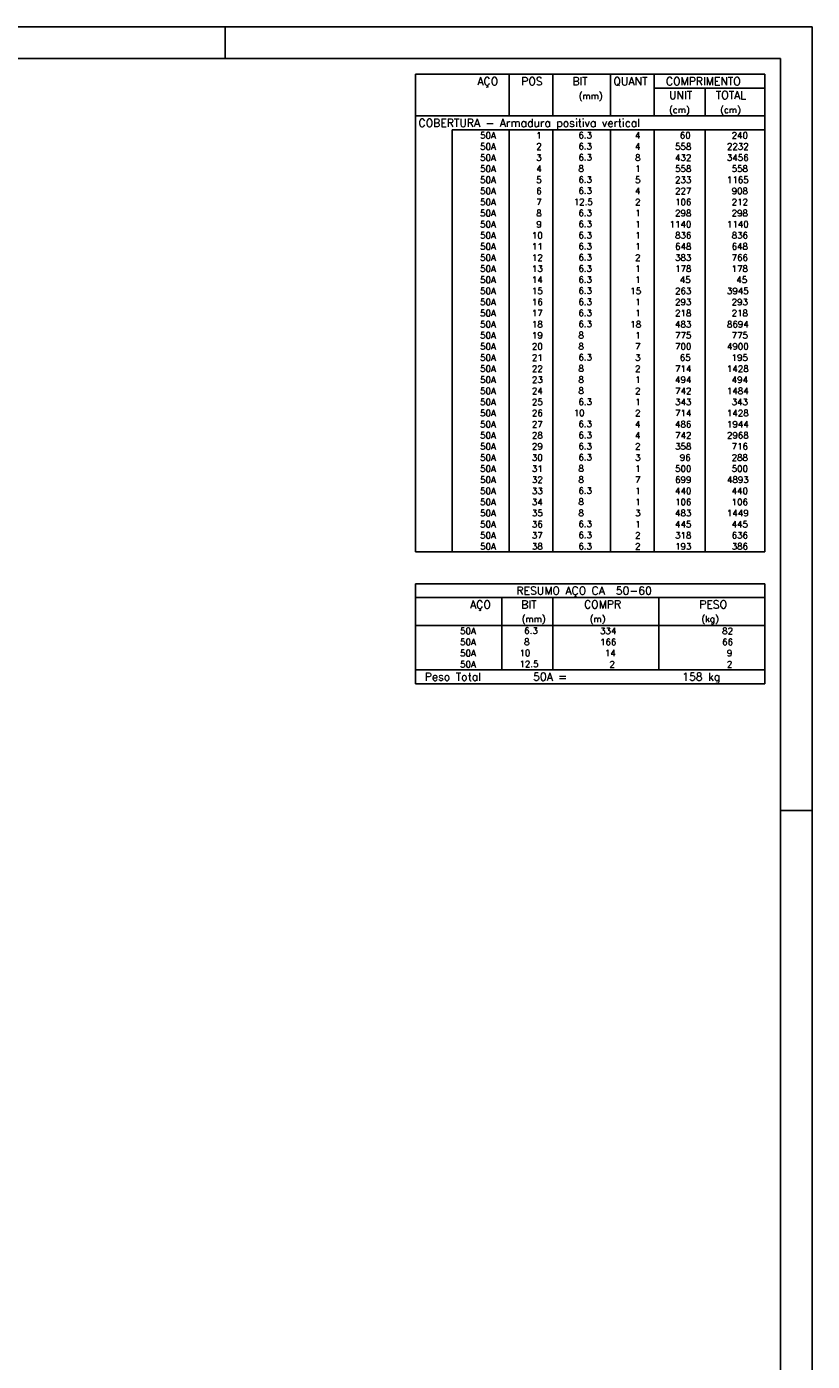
# Model space of a CAD drawing. Extents: x 0 to 119, y 0 to 84.
# Tile 15 of 15: x 94 to 119, y 42 to 84. Entities that reach past the tile are written whole.
import ezdxf

# ---------------------------------------------------------------- set-up
doc = ezdxf.new("R2010")
doc.units = 0
doc.header["$MEASUREMENT"] = 0
for name, color, linetype in [('1', 1, 'CONTINUOUS'), ('2', 2, 'CONTINUOUS'), ('8', 8, 'CONTINUOUS')]:
    doc.layers.add(name, color=color, linetype=linetype)
doc.styles.get("Standard").update_dxf_attribs({"font": 'ROMANS.SHX'})

msp = doc.modelspace()

# ---------------------------------------------------------------- linework, layer by layer
at = {"layer": '1', "linetype": 'Continuous'}
for p, q in [((0, 84.099998), (118.900002, 84.099998)), ((100.400002, 83.099998), (100.400002, 84.099998)), ((118.900002, 0), (118.900002, 84.099998)), ((117.900002, 59.400002), (118.900002, 59.400002))]:
    msp.add_line(p, q, dxfattribs=at)
at = {"layer": '2', "linetype": 'Continuous'}
for p, q in [((106.4, 82.600002), (106.4, 81.287502)), ((106.4, 82.600002), (117.4, 82.600002)), ((109.35, 81.287502), (109.35, 82.600002)), ((110.73, 81.287502), (110.73, 82.600002)), ((112.54, 81.287502), (112.54, 82.600002)), ((113.92, 81.287502), (113.92, 82.600002)), ((117.4, 82.600002), (117.4, 81.287502)), ((113.92, 82.162502), (117.4, 82.162502)), ((115.53, 81.287502), (115.53, 82.162502)), ((106.4, 81.287502), (117.4, 81.287502)), ((106.4, 80.850002), (106.4, 81.287502)), ((106.4, 81.287502), (117.4, 81.287502)), ((117.4, 80.850002), (117.4, 81.287502)), ((106.4, 80.500002), (106.4, 80.850002)), ((117.4, 80.850002), (107.55, 80.850002)), ((107.55, 80.850002), (107.55, 80.500002)), ((109.35, 80.850002), (109.35, 80.500002)), ((110.73, 80.850002), (110.73, 80.500002)), ((112.54, 80.850002), (112.54, 80.500002)), ((113.92, 80.850002), (113.92, 80.500002)), ((115.53, 80.850002), (115.53, 80.500002)), ((117.4, 80.500002), (117.4, 80.850002)), ((106.4, 80.150002), (106.4, 80.500002)), ((107.55, 80.500002), (107.55, 80.150002)), ((109.35, 80.500002), (109.35, 80.150002)), ((110.73, 80.500002), (110.73, 80.150002)), ((112.54, 80.500002), (112.54, 80.150002)), ((113.92, 80.500002), (113.92, 80.150002)), ((115.53, 80.500002), (115.53, 80.150002)), ((117.4, 80.150002), (117.4, 80.500002)), ((106.4, 79.800002), (106.4, 80.150002)), ((107.55, 80.150002), (107.55, 79.800002)), ((109.35, 80.150002), (109.35, 79.800002)), ((110.73, 80.150002), (110.73, 79.800002)), ((112.54, 80.150002), (112.54, 79.800002)), ((113.92, 80.150002), (113.92, 79.800002)), ((115.53, 80.150002), (115.53, 79.800002)), ((117.4, 79.800002), (117.4, 80.150002)), ((106.4, 79.450002), (106.4, 79.800002)), ((107.55, 79.800002), (107.55, 79.450002)), ((109.35, 79.800002), (109.35, 79.450002)), ((110.73, 79.800002), (110.73, 79.450002)), ((112.54, 79.800002), (112.54, 79.450002)), ((113.92, 79.800002), (113.92, 79.450002)), ((115.53, 79.800002), (115.53, 79.450002)), ((117.4, 79.450002), (117.4, 79.800002)), ((106.4, 79.100003), (106.4, 79.450002)), ((106.4, 78.750003), (106.4, 79.100003)), ((107.55, 79.450002), (107.55, 79.100003)), ((107.55, 79.100003), (107.55, 78.750003)), ((109.35, 79.450002), (109.35, 79.100003)), ((109.35, 79.100003), (109.35, 78.750003)), ((110.73, 79.450002), (110.73, 79.100003)), ((110.73, 79.100003), (110.73, 78.750003)), ((112.54, 79.450002), (112.54, 79.100003)), ((112.54, 79.100003), (112.54, 78.750003)), ((113.92, 79.450002), (113.92, 79.100003)), ((113.92, 79.100003), (113.92, 78.750003)), ((115.53, 79.450002), (115.53, 79.100003)), ((115.53, 79.100003), (115.53, 78.750003)), ((117.4, 79.100003), (117.4, 79.450002)), ((117.4, 78.750003), (117.4, 79.100003)), ((106.4, 78.400003), (106.4, 78.750003)), ((107.55, 78.750003), (107.55, 78.400003)), ((109.35, 78.750003), (109.35, 78.400003)), ((110.73, 78.750003), (110.73, 78.400003)), ((112.54, 78.750003), (112.54, 78.400003)), ((113.92, 78.750003), (113.92, 78.400003)), ((115.53, 78.750003), (115.53, 78.400003)), ((117.4, 78.400003), (117.4, 78.750003)), ((106.4, 78.050003), (106.4, 78.400003)), ((107.55, 78.400003), (107.55, 78.050003)), ((109.35, 78.400003), (109.35, 78.050003)), ((110.73, 78.400003), (110.73, 78.050003)), ((112.54, 78.400003), (112.54, 78.050003)), ((113.92, 78.400003), (113.92, 78.050003)), ((115.53, 78.400003), (115.53, 78.050003)), ((117.4, 78.050003), (117.4, 78.400003)), ((106.4, 77.700003), (106.4, 78.050003)), ((107.55, 78.050003), (107.55, 77.700003)), ((109.35, 78.050003), (109.35, 77.700003)), ((110.73, 78.050003), (110.73, 77.700003)), ((112.54, 78.050003), (112.54, 77.700003)), ((113.92, 78.050003), (113.92, 77.700003)), ((115.53, 78.050003), (115.53, 77.700003)), ((117.4, 77.700003), (117.4, 78.050003)), ((106.4, 77.350003), (106.4, 77.700003)), ((107.55, 77.700003), (107.55, 77.350003)), ((109.35, 77.700003), (109.35, 77.350003)), ((110.73, 77.700003), (110.73, 77.350003)), ((112.54, 77.700003), (112.54, 77.350003)), ((113.92, 77.700003), (113.92, 77.350003)), ((115.53, 77.700003), (115.53, 77.350003)), ((117.4, 77.350003), (117.4, 77.700003)), ((106.4, 77.000003), (106.4, 77.350003)), ((106.4, 76.650003), (106.4, 77.000003)), ((107.55, 77.350003), (107.55, 77.000003)), ((107.55, 77.000003), (107.55, 76.650003)), ((109.35, 77.350003), (109.35, 77.000003)), ((109.35, 77.000003), (109.35, 76.650003)), ((110.73, 77.350003), (110.73, 77.000003)), ((110.73, 77.000003), (110.73, 76.650003)), ((112.54, 77.350003), (112.54, 77.000003)), ((112.54, 77.000003), (112.54, 76.650003)), ((113.92, 77.350003), (113.92, 77.000003)), ((113.92, 77.000003), (113.92, 76.650003)), ((115.53, 77.350003), (115.53, 77.000003)), ((115.53, 77.000003), (115.53, 76.650003)), ((117.4, 77.000003), (117.4, 77.350003)), ((117.4, 76.650003), (117.4, 77.000003)), ((106.4, 76.300003), (106.4, 76.650003)), ((107.55, 76.650003), (107.55, 76.300003)), ((109.35, 76.650003), (109.35, 76.300003)), ((110.73, 76.650003), (110.73, 76.300003)), ((112.54, 76.650003), (112.54, 76.300003)), ((113.92, 76.650003), (113.92, 76.300003)), ((115.53, 76.650003), (115.53, 76.300003)), ((117.4, 76.300003), (117.4, 76.650003)), ((106.4, 75.950003), (106.4, 76.300003)), ((107.55, 76.300003), (107.55, 75.950003)), ((109.35, 76.300003), (109.35, 75.950003)), ((110.73, 76.300003), (110.73, 75.950003)), ((112.54, 76.300003), (112.54, 75.950003)), ((113.92, 76.300003), (113.92, 75.950003)), ((115.53, 76.300003), (115.53, 75.950003)), ((117.4, 75.950003), (117.4, 76.300003)), ((106.4, 75.600004), (106.4, 75.950003)), ((107.55, 75.950003), (107.55, 75.600004)), ((109.35, 75.950003), (109.35, 75.600004)), ((110.73, 75.950003), (110.73, 75.600004)), ((112.54, 75.950003), (112.54, 75.600004)), ((113.92, 75.950003), (113.92, 75.600004)), ((115.53, 75.950003), (115.53, 75.600004)), ((117.4, 75.600004), (117.4, 75.950003)), ((106.4, 75.250004), (106.4, 75.600004)), ((107.55, 75.600004), (107.55, 75.250004)), ((109.35, 75.600004), (109.35, 75.250004)), ((110.73, 75.600004), (110.73, 75.250004)), ((112.54, 75.600004), (112.54, 75.250004)), ((113.92, 75.600004), (113.92, 75.250004)), ((115.53, 75.600004), (115.53, 75.250004)), ((117.4, 75.250004), (117.4, 75.600004)), ((106.4, 74.900004), (106.4, 75.250004)), ((106.4, 74.550004), (106.4, 74.900004)), ((107.55, 75.250004), (107.55, 74.900004)), ((107.55, 74.900004), (107.55, 74.550004)), ((109.35, 75.250004), (109.35, 74.900004)), ((109.35, 74.900004), (109.35, 74.550004)), ((110.73, 75.250004), (110.73, 74.900004)), ((110.73, 74.900004), (110.73, 74.550004)), ((112.54, 75.250004), (112.54, 74.900004)), ((112.54, 74.900004), (112.54, 74.550004)), ((113.92, 75.250004), (113.92, 74.900004)), ((113.92, 74.900004), (113.92, 74.550004)), ((115.53, 75.250004), (115.53, 74.900004)), ((115.53, 74.900004), (115.53, 74.550004)), ((117.4, 74.900004), (117.4, 75.250004)), ((117.4, 74.550004), (117.4, 74.900004)), ((106.4, 74.200004), (106.4, 74.550004)), ((107.55, 74.550004), (107.55, 74.200004)), ((109.35, 74.550004), (109.35, 74.200004)), ((110.73, 74.550004), (110.73, 74.200004)), ((112.54, 74.550004), (112.54, 74.200004)), ((113.92, 74.550004), (113.92, 74.200004)), ((115.53, 74.550004), (115.53, 74.200004)), ((117.4, 74.200004), (117.4, 74.550004)), ((106.4, 73.850004), (106.4, 74.200004)), ((107.55, 74.200004), (107.55, 73.850004)), ((109.35, 74.200004), (109.35, 73.850004)), ((110.73, 74.200004), (110.73, 73.850004)), ((112.54, 74.200004), (112.54, 73.850004)), ((113.92, 74.200004), (113.92, 73.850004)), ((115.53, 74.200004), (115.53, 73.850004)), ((117.4, 73.850004), (117.4, 74.200004)), ((106.4, 73.500004), (106.4, 73.850004)), ((107.55, 73.850004), (107.55, 73.500004)), ((109.35, 73.850004), (109.35, 73.500004)), ((110.73, 73.850004), (110.73, 73.500004)), ((112.54, 73.850004), (112.54, 73.500004)), ((113.92, 73.850004), (113.92, 73.500004)), ((115.53, 73.850004), (115.53, 73.500004)), ((117.4, 73.500004), (117.4, 73.850004)), ((106.4, 73.150004), (106.4, 73.500004)), ((107.55, 73.500004), (107.55, 73.150004)), ((109.35, 73.500004), (109.35, 73.150004)), ((110.73, 73.500004), (110.73, 73.150004)), ((112.54, 73.500004), (112.54, 73.150004)), ((113.92, 73.500004), (113.92, 73.150004)), ((115.53, 73.500004), (115.53, 73.150004)), ((117.4, 73.150004), (117.4, 73.500004)), ((106.4, 72.800004), (106.4, 73.150004)), ((106.4, 72.450004), (106.4, 72.800004)), ((107.55, 73.150004), (107.55, 72.800004)), ((107.55, 72.800004), (107.55, 72.450004)), ((109.35, 73.150004), (109.35, 72.800004)), ((109.35, 72.800004), (109.35, 72.450004)), ((110.73, 73.150004), (110.73, 72.800004)), ((110.73, 72.800004), (110.73, 72.450004)), ((112.54, 73.150004), (112.54, 72.800004)), ((112.54, 72.800004), (112.54, 72.450004)), ((113.92, 73.150004), (113.92, 72.800004)), ((113.92, 72.800004), (113.92, 72.450004)), ((115.53, 73.150004), (115.53, 72.800004)), ((115.53, 72.800004), (115.53, 72.450004)), ((117.4, 72.800004), (117.4, 73.150004)), ((117.4, 72.450004), (117.4, 72.800004)), ((106.4, 72.100004), (106.4, 72.450004)), ((107.55, 72.450004), (107.55, 72.100004)), ((109.35, 72.450004), (109.35, 72.100004)), ((110.73, 72.450004), (110.73, 72.100004)), ((112.54, 72.450004), (112.54, 72.100004)), ((113.92, 72.450004), (113.92, 72.100004)), ((115.53, 72.450004), (115.53, 72.100004)), ((117.4, 72.100004), (117.4, 72.450004)), ((106.4, 71.750005), (106.4, 72.100004)), ((107.55, 72.100004), (107.55, 71.750005)), ((109.35, 72.100004), (109.35, 71.750005)), ((110.73, 72.100004), (110.73, 71.750005)), ((112.54, 72.100004), (112.54, 71.750005)), ((113.92, 72.100004), (113.92, 71.750005)), ((115.53, 72.100004), (115.53, 71.750005)), ((117.4, 71.750005), (117.4, 72.100004)), ((106.4, 71.400005), (106.4, 71.750005)), ((107.55, 71.750005), (107.55, 71.400005)), ((109.35, 71.750005), (109.35, 71.400005)), ((110.73, 71.750005), (110.73, 71.400005)), ((112.54, 71.750005), (112.54, 71.400005)), ((113.92, 71.750005), (113.92, 71.400005)), ((115.53, 71.750005), (115.53, 71.400005)), ((117.4, 71.400005), (117.4, 71.750005)), ((106.4, 71.050005), (106.4, 71.400005)), ((107.55, 71.400005), (107.55, 71.050005)), ((109.35, 71.400005), (109.35, 71.050005)), ((110.73, 71.400005), (110.73, 71.050005)), ((112.54, 71.400005), (112.54, 71.050005)), ((113.92, 71.400005), (113.92, 71.050005)), ((115.53, 71.400005), (115.53, 71.050005)), ((117.4, 71.050005), (117.4, 71.400005)), ((106.4, 70.700005), (106.4, 71.050005)), ((106.4, 70.350005), (106.4, 70.700005)), ((107.55, 71.050005), (107.55, 70.700005)), ((107.55, 70.700005), (107.55, 70.350005)), ((109.35, 71.050005), (109.35, 70.700005)), ((109.35, 70.700005), (109.35, 70.350005)), ((110.73, 71.050005), (110.73, 70.700005)), ((110.73, 70.700005), (110.73, 70.350005)), ((112.54, 71.050005), (112.54, 70.700005)), ((112.54, 70.700005), (112.54, 70.350005)), ((113.92, 71.050005), (113.92, 70.700005)), ((113.92, 70.700005), (113.92, 70.350005)), ((115.53, 71.050005), (115.53, 70.700005)), ((115.53, 70.700005), (115.53, 70.350005)), ((117.4, 70.700005), (117.4, 71.050005)), ((117.4, 70.350005), (117.4, 70.700005)), ((106.4, 70.000005), (106.4, 70.350005)), ((107.55, 70.350005), (107.55, 70.000005)), ((109.35, 70.350005), (109.35, 70.000005)), ((110.73, 70.350005), (110.73, 70.000005)), ((112.54, 70.350005), (112.54, 70.000005)), ((113.92, 70.350005), (113.92, 70.000005)), ((115.53, 70.350005), (115.53, 70.000005)), ((117.4, 70.000005), (117.4, 70.350005)), ((106.4, 69.650005), (106.4, 70.000005)), ((107.55, 70.000005), (107.55, 69.650005)), ((109.35, 70.000005), (109.35, 69.650005)), ((110.73, 70.000005), (110.73, 69.650005)), ((112.54, 70.000005), (112.54, 69.650005)), ((113.92, 70.000005), (113.92, 69.650005)), ((115.53, 70.000005), (115.53, 69.650005)), ((117.4, 69.650005), (117.4, 70.000005)), ((106.4, 69.300005), (106.4, 69.650005)), ((107.55, 69.650005), (107.55, 69.300005)), ((109.35, 69.650005), (109.35, 69.300005)), ((110.73, 69.650005), (110.73, 69.300005)), ((112.54, 69.650005), (112.54, 69.300005)), ((113.92, 69.650005), (113.92, 69.300005)), ((115.53, 69.650005), (115.53, 69.300005)), ((117.4, 69.300005), (117.4, 69.650005)), ((106.4, 68.950005), (106.4, 69.300005)), ((107.55, 69.300005), (107.55, 68.950005)), ((109.35, 69.300005), (109.35, 68.950005)), ((110.73, 69.300005), (110.73, 68.950005)), ((112.54, 69.300005), (112.54, 68.950005)), ((113.92, 69.300005), (113.92, 68.950005)), ((115.53, 69.300005), (115.53, 68.950005)), ((117.4, 68.950005), (117.4, 69.300005)), ((106.4, 68.600005), (106.4, 68.950005)), ((106.4, 68.250006), (106.4, 68.600005)), ((107.55, 68.950005), (107.55, 68.600005)), ((107.55, 68.600005), (107.55, 68.250006)), ((109.35, 68.950005), (109.35, 68.600005)), ((109.35, 68.600005), (109.35, 68.250006)), ((110.73, 68.950005), (110.73, 68.600005)), ((110.73, 68.600005), (110.73, 68.250006)), ((112.54, 68.950005), (112.54, 68.600005)), ((112.54, 68.600005), (112.54, 68.250006)), ((113.92, 68.950005), (113.92, 68.600005)), ((113.92, 68.600005), (113.92, 68.250006)), ((115.53, 68.950005), (115.53, 68.600005)), ((115.53, 68.600005), (115.53, 68.250006)), ((117.4, 68.600005), (117.4, 68.950005)), ((117.4, 68.250006), (117.4, 68.600005)), ((106.4, 67.900006), (106.4, 68.250006)), ((107.55, 68.250006), (107.55, 67.900006)), ((109.35, 68.250006), (109.35, 67.900006)), ((110.73, 68.250006), (110.73, 67.900006)), ((112.54, 68.250006), (112.54, 67.900006)), ((113.92, 68.250006), (113.92, 67.900006)), ((115.53, 68.250006), (115.53, 67.900006)), ((117.4, 67.900006), (117.4, 68.250006)), ((106.4, 67.550006), (106.4, 67.900006)), ((107.55, 67.900006), (107.55, 67.550006)), ((109.35, 67.900006), (109.35, 67.550006)), ((110.73, 67.900006), (110.73, 67.550006)), ((112.54, 67.900006), (112.54, 67.550006)), ((113.92, 67.900006), (113.92, 67.550006)), ((115.53, 67.900006), (115.53, 67.550006)), ((117.4, 67.550006), (117.4, 67.900006)), ((106.4, 67.550006), (117.4, 67.550006)), ((106.4, 66.550006), (106.4, 65.237506)), ((106.4, 66.550006), (117.4, 66.550006)), ((117.4, 66.550006), (117.4, 65.237506)), ((106.4, 66.112506), (117.4, 66.112506)), ((109.12, 65.237506), (109.12, 66.112506)), ((110.73, 65.237506), (110.73, 66.112506)), ((114.065, 65.237506), (114.065, 66.112506)), ((106.4, 65.237506), (117.4, 65.237506)), ((106.4, 64.887505), (106.4, 65.237506)), ((109.12, 65.237506), (109.12, 64.887506)), ((110.73, 64.887505), (110.73, 65.237506)), ((114.065, 65.237506), (114.065, 64.887505)), ((117.4, 64.887505), (117.4, 65.237506)), ((106.4, 64.537505), (106.4, 64.887505)), ((109.12, 64.887505), (109.12, 64.537505)), ((110.73, 64.537505), (110.73, 64.887505)), ((114.065, 64.887505), (114.065, 64.537505)), ((117.4, 64.537505), (117.4, 64.887505)), ((106.4, 64.187505), (106.4, 64.537505)), ((109.12, 64.537505), (109.12, 64.187505)), ((110.73, 64.187505), (110.73, 64.537505)), ((114.065, 64.537505), (114.065, 64.187505)), ((117.4, 64.187505), (117.4, 64.537505)), ((106.4, 63.837504), (106.4, 64.187505)), ((109.12, 64.187505), (109.12, 63.837505)), ((110.73, 63.837504), (110.73, 64.187505)), ((114.065, 64.187505), (114.065, 63.837504)), ((117.4, 63.837504), (117.4, 64.187505)), ((106.4, 63.837504), (117.4, 63.837504)), ((106.4, 63.400004), (106.4, 63.837504)), ((106.4, 63.837504), (117.4, 63.837504)), ((117.4, 63.400004), (117.4, 63.837504)), ((117.4, 63.400004), (106.4, 63.400004)), ((106.4, 63.400004), (117.4, 63.400004))]:
    msp.add_line(p, q, dxfattribs=at)
at = {"layer": '8', "linetype": 'Continuous'}
for p in [(2.5, 83.099998), (117.900002, 1)]:
    msp.add_line(p, (117.900002, 83.099998), dxfattribs=at)

# ---------------------------------------------------------------- texts
at = {"layer": '2', "linetype": 'Continuous'}
for s, height, p in [('AÇO', 0.25, (108.34958, 82.256252)), ('POS', 0.25, (109.73, 82.256252)), ('BIT', 0.25, (111.34, 82.256252)), ('QUANT', 0.25, (112.636489, 82.256252)), ('COMPRIMENTO', 0.25, (114.289469, 82.256252)), ('(mm)', 0.2, (111.54, 81.818752)), ('UNIT', 0.25, (114.386854, 81.818752)), ('TOTAL', 0.25, (115.859307, 81.818752)), ('(cm)', 0.2, (114.386854, 81.381252)), ('(cm)', 0.2, (115.996854, 81.381252)), ('COBERTURA - Armadura positiva vertical', 0.25, (106.495798, 80.943752)), ('     50A', 0.2, (107.689661, 80.575002)), ('  1', 0.2, (109.93, 80.575002)), ('    6.3', 0.2, (110.936543, 80.581046)), ('    4', 0.2, (112.72, 80.575002)), ('    60', 0.2, (114.13, 80.575002)), ('    240', 0.2, (115.763622, 80.575002)), ('     50A', 0.2, (107.689661, 80.225002)), ('  2', 0.2, (109.93, 80.225002)), ('    6.3', 0.2, (110.936543, 80.231046)), ('    4', 0.2, (112.72, 80.225002)), ('   558', 0.2, (114.13, 80.225002)), ('   2232', 0.2, (115.763622, 80.225002)), ('     50A', 0.2, (107.689661, 79.875002)), ('  3', 0.2, (109.93, 79.875002)), ('    6.3', 0.2, (110.936543, 79.881046)), ('    8', 0.2, (112.72, 79.875002)), ('   432', 0.2, (114.13, 79.875002)), ('   3456', 0.2, (115.763622, 79.875002)), ('     50A', 0.2, (107.689661, 79.525002)), ('  4', 0.2, (109.93, 79.525002)), ('    8  ', 0.2, (110.936543, 79.531046)), ('    1', 0.2, (112.72, 79.525002)), ('   558', 0.2, (114.13, 79.525002)), ('    558', 0.2, (115.763622, 79.525002)), ('     50A', 0.2, (107.689661, 79.175002)), ('  5', 0.2, (109.93, 79.175002)), ('    6.3', 0.2, (110.936543, 79.181046)), ('    5', 0.2, (112.72, 79.175002)), ('   233', 0.2, (114.13, 79.175002)), ('   1165', 0.2, (115.763622, 79.175002)), ('     50A', 0.2, (107.689661, 78.825002)), ('     50A', 0.2, (107.689661, 78.475003)), ('  7', 0.2, (109.93, 78.475003)), ('  6', 0.2, (109.93, 78.825002)), ('   12.5', 0.2, (110.936543, 78.481046)), ('    6.3', 0.2, (110.936543, 78.831046)), ('    4', 0.2, (112.72, 78.825002)), ('    2', 0.2, (112.72, 78.475003)), ('   227', 0.2, (114.13, 78.825002)), ('   106', 0.2, (114.13, 78.475003)), ('    212', 0.2, (115.763622, 78.475003)), ('    908', 0.2, (115.763622, 78.825002)), ('     50A', 0.2, (107.689661, 78.125003)), ('  8', 0.2, (109.93, 78.125003)), ('    6.3', 0.2, (110.936543, 78.131047)), ('    1', 0.2, (112.72, 78.125003)), ('   298', 0.2, (114.13, 78.125003)), ('    298', 0.2, (115.763622, 78.125003)), ('     50A', 0.2, (107.689661, 77.775003)), ('  9', 0.2, (109.93, 77.775003)), ('    6.3', 0.2, (110.936543, 77.781047)), ('    1', 0.2, (112.72, 77.775003)), ('  1140', 0.2, (114.13, 77.775003)), ('   1140', 0.2, (115.763622, 77.775003)), ('     50A', 0.2, (107.689661, 77.425003)), (' 10', 0.2, (109.93, 77.425003)), ('    6.3', 0.2, (110.936543, 77.431047)), ('    1', 0.2, (112.72, 77.425003)), ('   836', 0.2, (114.13, 77.425003)), ('    836', 0.2, (115.763622, 77.425003)), ('     50A', 0.2, (107.689661, 77.075003)), (' 11', 0.2, (109.93, 77.075003)), ('    6.3', 0.2, (110.936543, 77.081047)), ('    1', 0.2, (112.72, 77.075003)), ('   648', 0.2, (114.13, 77.075003)), ('    648', 0.2, (115.763622, 77.075003)), ('     50A', 0.2, (107.689661, 76.725003)), ('     50A', 0.2, (107.689661, 76.375003)), (' 12', 0.2, (109.93, 76.725003)), (' 13', 0.2, (109.93, 76.375003)), ('    6.3', 0.2, (110.936543, 76.731047)), ('    6.3', 0.2, (110.936543, 76.381047)), ('    2', 0.2, (112.72, 76.725003)), ('    1', 0.2, (112.72, 76.375003)), ('   383', 0.2, (114.13, 76.725003)), ('   178', 0.2, (114.13, 76.375003)), ('    766', 0.2, (115.763622, 76.725003)), ('    178', 0.2, (115.763622, 76.375003)), ('     50A', 0.2, (107.689661, 76.025003)), (' 14', 0.2, (109.93, 76.025003)), ('    6.3', 0.2, (110.936543, 76.031047)), ('    1', 0.2, (112.72, 76.025003)), ('    45', 0.2, (114.13, 76.025003)), ('     45', 0.2, (115.763622, 76.025003)), ('     50A', 0.2, (107.689661, 75.675003)), (' 15', 0.2, (109.93, 75.675003)), ('    6.3', 0.2, (110.936543, 75.681047)), ('   15', 0.2, (112.72, 75.675003)), ('   263', 0.2, (114.13, 75.675003)), ('   3945', 0.2, (115.763622, 75.675003)), ('     50A', 0.2, (107.689661, 75.325003)), (' 16', 0.2, (109.93, 75.325003)), ('    6.3', 0.2, (110.936543, 75.331047)), ('    1', 0.2, (112.72, 75.325003)), ('   293', 0.2, (114.13, 75.325003)), ('    293', 0.2, (115.763622, 75.325003)), ('     50A', 0.2, (107.689661, 74.975004)), (' 17', 0.2, (109.93, 74.975004)), ('    6.3', 0.2, (110.936543, 74.981047)), ('    1', 0.2, (112.72, 74.975004)), ('   218', 0.2, (114.13, 74.975004)), ('    218', 0.2, (115.763622, 74.975004)), ('     50A', 0.2, (107.689661, 74.625004)), ('     50A', 0.2, (107.689661, 74.275004)), (' 18', 0.2, (109.93, 74.625004)), (' 19', 0.2, (109.93, 74.275004)), ('    8  ', 0.2, (110.936543, 74.281048)), ('    6.3', 0.2, (110.936543, 74.631048)), ('   18', 0.2, (112.72, 74.625004)), ('    1', 0.2, (112.72, 74.275004)), ('   483', 0.2, (114.13, 74.625004)), ('   775', 0.2, (114.13, 74.275004)), ('   8694', 0.2, (115.763622, 74.625004)), ('    775', 0.2, (115.763622, 74.275004)), ('     50A', 0.2, (107.689661, 73.925004)), (' 20', 0.2, (109.93, 73.925004)), ('    8  ', 0.2, (110.936543, 73.931048)), ('    7', 0.2, (112.72, 73.925004)), ('   700', 0.2, (114.13, 73.925004)), ('   4900', 0.2, (115.763622, 73.925004)), ('     50A', 0.2, (107.689661, 73.575004)), (' 21', 0.2, (109.93, 73.575004)), ('    6.3', 0.2, (110.936543, 73.581048)), ('    3', 0.2, (112.72, 73.575004)), ('    65', 0.2, (114.13, 73.575004)), ('    195', 0.2, (115.763622, 73.575004)), ('     50A', 0.2, (107.689661, 73.225004)), (' 22', 0.2, (109.93, 73.225004)), ('    8  ', 0.2, (110.936543, 73.231048)), ('    2', 0.2, (112.72, 73.225004)), ('   714', 0.2, (114.13, 73.225004)), ('   1428', 0.2, (115.763622, 73.225004)), ('     50A', 0.2, (107.689661, 72.875004)), (' 23', 0.2, (109.93, 72.875004)), ('    8  ', 0.2, (110.936543, 72.881048)), ('    1', 0.2, (112.72, 72.875004)), ('   494', 0.2, (114.13, 72.875004)), ('    494', 0.2, (115.763622, 72.875004)), ('     50A', 0.2, (107.689661, 72.525004)), ('     50A', 0.2, (107.689661, 72.175004)), (' 24', 0.2, (109.93, 72.525004)), (' 25', 0.2, (109.93, 72.175004)), ('    8  ', 0.2, (110.936543, 72.531048)), ('    6.3', 0.2, (110.936543, 72.181048)), ('    2', 0.2, (112.72, 72.525004)), ('    1', 0.2, (112.72, 72.175004)), ('   343', 0.2, (114.13, 72.175004)), ('   742', 0.2, (114.13, 72.525004)), ('   1484', 0.2, (115.763622, 72.525004)), ('    343', 0.2, (115.763622, 72.175004)), ('     50A', 0.2, (107.689661, 71.825004)), (' 26', 0.2, (109.93, 71.825004)), ('   10  ', 0.2, (110.936543, 71.831048)), ('    2', 0.2, (112.72, 71.825004)), ('   714', 0.2, (114.13, 71.825004)), ('   1428', 0.2, (115.763622, 71.825004)), ('     50A', 0.2, (107.689661, 71.475004)), (' 27', 0.2, (109.93, 71.475004)), ('    6.3', 0.2, (110.936543, 71.481048)), ('    4', 0.2, (112.72, 71.475004)), ('   486', 0.2, (114.13, 71.475004)), ('   1944', 0.2, (115.763622, 71.475004)), ('     50A', 0.2, (107.689661, 71.125005)), (' 28', 0.2, (109.93, 71.125005)), ('    6.3', 0.2, (110.936543, 71.131048)), ('    4', 0.2, (112.72, 71.125005)), ('   742', 0.2, (114.13, 71.125005)), ('   2968', 0.2, (115.763622, 71.125005)), ('     50A', 0.2, (107.689661, 70.775005)), (' 29', 0.2, (109.93, 70.775005)), ('    6.3', 0.2, (110.936543, 70.781049)), ('    2', 0.2, (112.72, 70.775005)), ('   358', 0.2, (114.13, 70.775005)), ('    716', 0.2, (115.763622, 70.775005)), ('     50A', 0.2, (107.689661, 70.425005)), ('     50A', 0.2, (107.689661, 70.075005)), (' 30', 0.2, (109.93, 70.425005)), (' 31', 0.2, (109.93, 70.075005)), ('    8  ', 0.2, (110.936543, 70.081049)), ('    6.3', 0.2, (110.936543, 70.431049)), ('    3', 0.2, (112.72, 70.425005)), ('    1', 0.2, (112.72, 70.075005)), ('   500', 0.2, (114.13, 70.075005)), ('    96', 0.2, (114.13, 70.425005)), ('    500', 0.2, (115.763622, 70.075005)), ('    288', 0.2, (115.763622, 70.425005)), ('     50A', 0.2, (107.689661, 69.725005)), (' 32', 0.2, (109.93, 69.725005)), ('    8  ', 0.2, (110.936543, 69.731049)), ('    7', 0.2, (112.72, 69.725005)), ('   699', 0.2, (114.13, 69.725005)), ('   4893', 0.2, (115.763622, 69.725005)), ('     50A', 0.2, (107.689661, 69.375005)), (' 33', 0.2, (109.93, 69.375005)), ('    6.3', 0.2, (110.936543, 69.381049)), ('    1', 0.2, (112.72, 69.375005)), ('   440', 0.2, (114.13, 69.375005)), ('    440', 0.2, (115.763622, 69.375005)), ('     50A', 0.2, (107.689661, 69.025005)), (' 34', 0.2, (109.93, 69.025005)), ('    8  ', 0.2, (110.936543, 69.031049)), ('    1', 0.2, (112.72, 69.025005)), ('   106', 0.2, (114.13, 69.025005)), ('    106', 0.2, (115.763622, 69.025005)), ('     50A', 0.2, (107.689661, 68.675005)), (' 35', 0.2, (109.93, 68.675005)), ('    8  ', 0.2, (110.936543, 68.681049)), ('    3', 0.2, (112.72, 68.675005)), ('   483', 0.2, (114.13, 68.675005)), ('   1449', 0.2, (115.763622, 68.675005)), ('     50A', 0.2, (107.689661, 68.325005)), ('     50A', 0.2, (107.689661, 67.975005)), (' 36', 0.2, (109.93, 68.325005)), (' 37', 0.2, (109.93, 67.975005)), ('    6.3', 0.2, (110.936543, 68.331049)), ('    6.3', 0.2, (110.936543, 67.981049)), ('    2', 0.2, (112.72, 67.975005)), ('    1', 0.2, (112.72, 68.325005)), ('   445', 0.2, (114.13, 68.325005)), ('   318', 0.2, (114.13, 67.975005)), ('    445', 0.2, (115.763622, 68.325005)), ('    636', 0.2, (115.763622, 67.975005)), ('     50A', 0.2, (107.689661, 67.625006)), (' 38', 0.2, (109.93, 67.625006)), ('    6.3', 0.2, (110.936543, 67.631049)), ('    2', 0.2, (112.72, 67.625006)), ('   193', 0.2, (114.13, 67.625006)), ('    386', 0.2, (115.763622, 67.625006)), ('RESUMO AÇO CA  50-60', 0.25, (109.580497, 66.206256)), ('AÇO', 0.25, (108.11958, 65.768756)), ('BIT', 0.25, (109.73, 65.768756)), ('COMPR', 0.25, (111.708841, 65.772357)), ('PESO', 0.25, (115.33784, 65.772357)), ('(mm)', 0.2, (109.743861, 65.341256)), ('(m)', 0.2, (111.886146, 65.341256)), ('(kg)', 0.2, (115.406442, 65.341256)), ('     50A', 0.2, (107.059661, 64.962506)), ('     50A', 0.2, (107.059661, 64.612505)), ('    8  ', 0.2, (109.226542, 64.618549)), ('    6.3', 0.2, (109.226542, 64.96855)), ('     334', 0.2, (111.467658, 64.962506)), ('     166', 0.2, (111.467658, 64.612506)), ('     82', 0.2, (115.315265, 64.962506)), ('     66', 0.2, (115.315265, 64.612506)), ('     50A', 0.2, (107.059661, 64.262505)), ('   10  ', 0.2, (109.226542, 64.268549)), ('      14', 0.2, (111.467658, 64.262505)), ('      9', 0.2, (115.315265, 64.262505)), ('     50A', 0.2, (107.059661, 63.912504)), ('   12.5', 0.2, (109.226542, 63.918548)), ('       2', 0.2, (111.467658, 63.912505)), ('      2', 0.2, (115.315265, 63.912505)), ('Peso Total        50A =', 0.25, (106.692829, 63.493754)), ('    158 kg', 0.25, (114.057004, 63.493754))]:
    msp.add_text(s, height=height, dxfattribs=at).set_placement(p)

doc.saveas('drawing.dxf')
